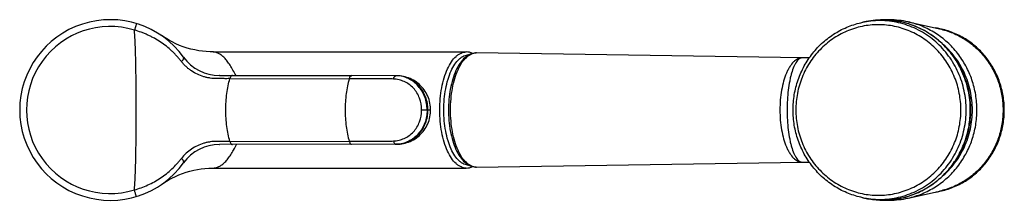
# Model space of a CAD drawing. Header units: millimetres. Extents: x 98 to 681, y 74 to 543.
# Tile 4 of 5: x 415 to 681, y 158 to 207. Entities that reach past the tile are written whole.
import ezdxf

# ---------------------------------------------------------------- set-up
doc = ezdxf.new("R2010")
doc.units = ezdxf.units.MM
doc.header["$LTSCALE"] = 46.255
doc.layers.get('0').update_dxf_attribs({"linetype": 'CONTINUOUS'})

msp = doc.modelspace()

# ---------------------------------------------------------------- linework, layer by layer
at = {"color": 9, "linetype": 'CONTINUOUS'}
for p, q in [((446.39, 206.07), (445.86, 204.3)), ((655.34, 206.53), (655.34, 206.53)), ((626.68, 196.76), (626.71, 196.76)), ((523.64, 182.64), (523.64, 182.63)), ((523.64, 182.64), (525.11, 182.63)), ((523.64, 182.63), (523.64, 182.62)), ((523.64, 182.62), (523.64, 182.61)), ((525.11, 182.61), (523.64, 182.61)), ((523.64, 182.64), (523.64, 182.61)), ((525.34, 182.63), (525.34, 182.61)), ((525.34, 182.63), (526.06, 182.63)), ((526.06, 182.61), (525.34, 182.61)), ((626.71, 168.49), (626.68, 168.49)), ((655.34, 158.72), (655.34, 158.72))]:
    msp.add_line(p, q, dxfattribs=at)
at = {"color": 7, "linetype": 'CONTINUOUS'}
for p, q in [((643.08, 206.41), (643.98, 206.6)), ((655.34, 206.53), (663.91, 204.63)), ((467.14, 198.37), (535.7, 198.37)), ((467.14, 198.37), (467.14, 198.37)), ((626.71, 196.76), (538.53, 198.11)), ((459.18, 196.93), (459.17, 196.94)), ((459.23, 196.87), (459.18, 196.93)), ((628.59, 196.74), (626.71, 196.76)), ((468.88, 191.98), (468.81, 191.98)), ((468.88, 191.98), (504.7, 191.94)), ((471.71, 191.13), (504.03, 191.09)), ((504.7, 191.94), (504.71, 191.94)), ((516.91, 191.92), (504.71, 191.94)), ((526.06, 182.61), (526.06, 182.63)), ((516.91, 173.32), (468.88, 173.27)), ((471.71, 174.12), (504.03, 174.16)), ((504.7, 173.31), (504.71, 173.31)), ((504.94, 173.31), (504.94, 173.31)), ((516.86, 173.32), (516.66, 173.32)), ((468.81, 173.26), (468.88, 173.27)), ((459.17, 168.31), (459.2, 168.35)), ((459.2, 168.35), (459.24, 168.4)), ((459.24, 168.4), (459.29, 168.47)), ((538.53, 167.14), (626.71, 168.49)), ((626.71, 168.49), (628.59, 168.51)), ((467.22, 166.87), (535.7, 166.87)), ((467.22, 166.87), (467.22, 166.87)), ((655.34, 158.72), (663.91, 160.62)), ((643.08, 158.84), (643.98, 158.65))]:
    msp.add_line(p, q, dxfattribs=at)
for points in [[(467.14, 198.37), (466.35, 198.39), (465.33, 198.45), (464.3, 198.55), (463.26, 198.7), (462.21, 198.9), (461.17, 199.14), (460.13, 199.43), (459.1, 199.78), (458.07, 200.16), (457.06, 200.6), (456.07, 201.08), (455.09, 201.61), (454.14, 202.18), (453.21, 202.79)], [(538.53, 198.11), (538.24, 198.1), (537.88, 198.07), (537.51, 197.99), (537.14, 197.89), (536.78, 197.74), (536.42, 197.57), (536.06, 197.35), (535.7, 197.1), (535.35, 196.81), (535.01, 196.48), (534.67, 196.12), (534.35, 195.73), (534.04, 195.3), (533.74, 194.85), (533.46, 194.36), (533.19, 193.85), (532.93, 193.32), (532.69, 192.76), (532.46, 192.18), (532.24, 191.57), (532.04, 190.95), (531.86, 190.31), (531.69, 189.65), (531.54, 188.98), (531.4, 188.29), (531.28, 187.59), (531.18, 186.88), (531.09, 186.17), (531.02, 185.44), (530.96, 184.72), (530.92, 183.99), (530.9, 183.25), (530.9, 182.62)], [(459.3, 196.77), (459.26, 196.82), (459.23, 196.87)], [(459.59, 196.4), (459.58, 196.41), (459.3, 196.77)], [(526.06, 182.63), (526.05, 183), (526.02, 183.49), (525.96, 183.97), (525.88, 184.46), (525.77, 184.95), (525.63, 185.43), (525.47, 185.9), (525.28, 186.36), (525.07, 186.82), (524.84, 187.25), (524.59, 187.67), (524.31, 188.08), (524.02, 188.47), (523.71, 188.84), (523.37, 189.19), (523.02, 189.53), (522.66, 189.85), (522.27, 190.15), (521.87, 190.42), (521.45, 190.68), (521.01, 190.92), (520.57, 191.13), (520.11, 191.32), (519.65, 191.48), (519.18, 191.62), (518.72, 191.73), (518.25, 191.82), (517.79, 191.88), (517.34, 191.91), (516.91, 191.93)], [(516.91, 173.32), (517.34, 173.34), (517.79, 173.37), (518.25, 173.43), (518.72, 173.52), (519.18, 173.63), (519.65, 173.77), (520.11, 173.93), (520.57, 174.12), (521.01, 174.33), (521.45, 174.57), (521.87, 174.83), (522.27, 175.1), (522.66, 175.4), (523.02, 175.72), (523.37, 176.06), (523.71, 176.41), (524.02, 176.78), (524.31, 177.17), (524.59, 177.58), (524.84, 178), (525.07, 178.43), (525.28, 178.89), (525.47, 179.35), (525.63, 179.82), (525.77, 180.3), (525.88, 180.79), (525.96, 181.28), (526.02, 181.76), (526.05, 182.25), (526.06, 182.61)], [(530.9, 182.62), (530.9, 181.99), (530.92, 181.26), (530.96, 180.53), (531.02, 179.8), (531.09, 179.08), (531.18, 178.36), (531.28, 177.65), (531.4, 176.95), (531.54, 176.27), (531.69, 175.6), (531.86, 174.94), (532.04, 174.3), (532.24, 173.67), (532.46, 173.07), (532.69, 172.49), (532.93, 171.93), (533.19, 171.39), (533.46, 170.88), (533.74, 170.4), (534.04, 169.95), (534.35, 169.52), (534.68, 169.13), (535.01, 168.76), (535.35, 168.44), (535.7, 168.15), (536.06, 167.9), (536.42, 167.68), (536.78, 167.51), (537.14, 167.36), (537.51, 167.26), (537.88, 167.18), (538.24, 167.15), (538.53, 167.14)], [(459.29, 168.47), (459.57, 168.83), (459.59, 168.85)], [(453.18, 162.44), (454.09, 163.04), (455.02, 163.6), (455.97, 164.11), (456.94, 164.58), (457.91, 165.01), (458.9, 165.39), (459.9, 165.73), (460.9, 166.03), (461.92, 166.28), (462.93, 166.49), (463.95, 166.65), (464.96, 166.77), (465.97, 166.84), (466.96, 166.87), (467.22, 166.87)]]:
    msp.add_lwpolyline(points, dxfattribs=at)
for centre, radius, start, end in [((439.29, 182.62), 24.5, 35.763, 324.2392), ((650.39, 184.2), 22.87, 90.0004, 92.1646), ((650.38, 184.16), 22.91, 77.5152, 89.994), ((659.59, 183.9), 21.22, 78.2163, 81.4148), ((659.42, 184.04), 21.08, 77.6914, 79.5601), ((468.89, 203.98), 12, 215.8199, 269.9449), ((468.89, 161.27), 12, 90.0551, 144.1799), ((659.59, 181.34), 21.22, 278.5851, 281.7837), ((659.42, 181.2), 21.08, 280.4399, 282.3086), ((650.39, 181.05), 22.87, 267.8356, 269.9996), ((650.38, 181.09), 22.91, 270.006, 282.4848)]:
    msp.add_arc(centre, radius, start, end, dxfattribs=at)
at = {"color": 9, "linetype": 'CONTINUOUS'}
for centre, radius, start, end in [((647.67, 184.18), 22.7, 99.3473, 101.6668), ((439.29, 182.62), 22.65, 73.1467, 286.8534), ((659.59, 184.06), 21.07, 78.1259, 81.2297), ((538.48, 194.91), 3.2, 89.1366, 90.8218), ((516.64, 184.03), 7.9, 88.0507, 89.8985), ((523.18, 182.62), 1.93, 359.7213, 0.3299), ((516.64, 181.21), 7.89, 270.1016, 271.9515), ((538.48, 170.34), 3.2, 269.1234, 270.8619), ((659.59, 181.19), 21.07, 278.7703, 281.8741), ((647.67, 181.07), 22.7, 258.3332, 260.6527), ((648.61, 181.06), 22.88, 258.3332, 260.3065), ((648.6, 181), 22.82, 260.3022, 280.4611)]:
    msp.add_arc(centre, radius, start, end, dxfattribs=at)
at = {"color": 7, "linetype": 'CONTINUOUS'}
for points, knots in [([(624.2, 182.62), (624.2, 184.01), (624.44, 186.78), (625.46, 190.82), (627.14, 194.62), (629.43, 198.06), (632.25, 201.06), (635.53, 203.52), (639.16, 205.36), (641.76, 206.14), (643.08, 206.41)], [0, 0, 0, 0, 0.126597, 0.252977, 0.378949, 0.504369, 0.629154, 0.753298, 0.876868, 1, 1, 1, 1]), ([(643.98, 206.6), (645.69, 206.95), (649.19, 207.26), (654.41, 206.53), (659.35, 204.63), (663.76, 201.66), (667.42, 197.77), (670.17, 193.15), (671.88, 188.02), (672.26, 184.42), (672.26, 182.62)], [0, 0, 0, 0, 0.123251, 0.246545, 0.370254, 0.494668, 0.61994, 0.746057, 0.872844, 1, 1, 1, 1]), ([(663.91, 160.61), (665.12, 160.87), (667.5, 161.62), (670.83, 163.34), (673.82, 165.62), (676.4, 168.39), (678.48, 171.57), (680.02, 175.08), (680.96, 178.79), (681.27, 182.62), (680.96, 186.45), (680.02, 190.17), (678.48, 193.68), (676.4, 196.86), (673.82, 199.63), (670.83, 201.91), (667.5, 203.63), (665.12, 204.38), (663.91, 204.64)], [0, 0, 0, 0, 0.061437, 0.123128, 0.185147, 0.247531, 0.310272, 0.373323, 0.436601, 0.5, 0.563399, 0.626677, 0.689728, 0.752469, 0.814853, 0.876872, 0.938563, 1, 1, 1, 1]), ([(663.91, 204.63), (665.12, 204.36), (667.49, 203.61), (670.8, 201.89), (673.79, 199.6), (676.35, 196.83), (678.43, 193.65), (679.96, 190.16), (680.89, 186.45), (681.21, 182.62), (680.89, 178.8), (679.96, 175.09), (678.43, 171.59), (676.35, 168.42), (673.79, 165.65), (670.8, 163.36), (667.49, 161.64), (665.12, 160.89), (663.91, 160.62)], [0, 0, 0, 0, 0.061438, 0.12313, 0.185152, 0.247537, 0.310277, 0.373327, 0.436603, 0.5, 0.563397, 0.626673, 0.689723, 0.752463, 0.814848, 0.87687, 0.938562, 1, 1, 1, 1]), ([(663.92, 160.57), (665.15, 160.83), (667.56, 161.56), (670.93, 163.27), (673.97, 165.55), (676.58, 168.33), (678.7, 171.52), (680.25, 175.04), (681.2, 178.78), (681.52, 182.62), (681.2, 186.47), (680.25, 190.21), (678.7, 193.73), (676.58, 196.92), (673.97, 199.7), (670.93, 201.98), (667.56, 203.69), (665.15, 204.42), (663.92, 204.68)], [0, 0, 0, 0, 0.061665, 0.123526, 0.185643, 0.248046, 0.310733, 0.373668, 0.436785, 0.5, 0.563215, 0.626332, 0.689267, 0.751954, 0.814357, 0.876474, 0.938335, 1, 1, 1, 1]), ([(537.44, 197.98), (537.17, 198.1), (536.6, 198.3), (535.99, 198.37), (535.7, 198.37)], [0, 0, 0, 0, 0.504925, 1, 1, 1, 1]), ([(643.08, 158.84), (641.76, 159.11), (639.16, 159.89), (635.53, 161.73), (632.25, 164.19), (629.43, 167.19), (627.14, 170.63), (625.46, 174.43), (624.44, 178.47), (624.2, 181.24), (624.2, 182.62)], [0, 0, 0, 0, 0.123132, 0.246702, 0.370846, 0.495631, 0.621051, 0.747023, 0.873403, 1, 1, 1, 1]), ([(672.26, 182.62), (672.26, 180.83), (671.88, 177.23), (670.17, 172.1), (667.42, 167.48), (663.76, 163.59), (659.35, 160.62), (654.41, 158.72), (649.19, 157.98), (645.69, 158.3), (643.98, 158.65)], [0, 0, 0, 0, 0.127156, 0.253943, 0.38006, 0.505332, 0.629746, 0.753455, 0.876749, 1, 1, 1, 1]), ([(535.7, 166.87), (535.99, 166.87), (536.6, 166.94), (537.17, 167.15), (537.44, 167.27)], [0, 0, 0, 0, 0.495074, 1, 1, 1, 1])]:
    msp.add_open_spline(points, degree=3, knots=knots, dxfattribs=at)
at = {"color": 9, "linetype": 'CONTINUOUS'}
for points, knots in [([(669.66, 182.62), (669.66, 184.14), (669.44, 186.41), (668.73, 189.35), (667.75, 192.2), (666.02, 195.55), (663.68, 198.5), (661.51, 200.53), (659.17, 202.34), (655.93, 204.13), (651.7, 205.46), (647.31, 205.91), (642.92, 205.46), (638.69, 204.13), (635.46, 202.34), (633.11, 200.53), (630.94, 198.5), (628.6, 195.55), (626.88, 192.2), (625.89, 189.35), (625.18, 186.41), (624.96, 184.14), (624.96, 182.62)], [0, 0, 0, 0, 0.063539, 0.095294, 0.126991, 0.190076, 0.252773, 0.284001, 0.315124, 0.377006, 0.438585, 0.5, 0.561415, 0.622994, 0.684876, 0.715999, 0.747227, 0.809924, 0.873009, 0.904706, 0.936461, 1, 1, 1, 1]), ([(672.21, 182.62), (672.21, 184.42), (671.83, 188.02), (670.13, 193.15), (667.38, 197.77), (663.72, 201.67), (659.31, 204.63), (654.39, 206.53), (649.18, 207.26), (645.68, 206.95), (643.98, 206.6)], [0, 0, 0, 0, 0.127347, 0.254295, 0.380514, 0.505814, 0.630178, 0.753771, 0.876909, 1, 1, 1, 1]), ([(671.1, 182.62), (671.1, 184.37), (670.73, 187.86), (669.11, 192.85), (666.5, 197.37), (663.01, 201.2), (658.8, 204.18), (654.07, 206.15), (649.05, 207.03), (645.65, 206.85), (643.99, 206.58)], [0, 0, 0, 0, 0.127308, 0.254232, 0.380456, 0.505789, 0.630201, 0.753832, 0.876971, 1, 1, 1, 1]), ([(655.34, 158.72), (656.65, 159.01), (659.22, 159.83), (662.82, 161.7), (666.06, 164.18), (668.85, 167.19), (671.11, 170.64), (672.77, 174.44), (673.78, 178.47), (674.12, 182.62), (673.78, 186.78), (672.77, 190.81), (671.11, 194.61), (668.85, 198.06), (666.06, 201.07), (662.82, 203.55), (659.22, 205.42), (656.65, 206.24), (655.34, 206.53)], [0, 0, 0, 0, 0.061438, 0.12313, 0.185152, 0.247536, 0.310277, 0.373327, 0.436603, 0.5, 0.563397, 0.626673, 0.689723, 0.752464, 0.814848, 0.87687, 0.938562, 1, 1, 1, 1]), ([(458.58, 195.75), (458.39, 196.01), (457.99, 196.51), (457.35, 197.24), (456.68, 197.95), (455.75, 198.85), (454.52, 199.92), (452.94, 201.07), (451.55, 201.92), (450.4, 202.53), (449.52, 202.96), (448.63, 203.35), (447.41, 203.82), (446.48, 204.11), (445.86, 204.3)], [0, 0, 0, 0, 0.06176, 0.12387, 0.186217, 0.248719, 0.3739, 0.499119, 0.624295, 0.686896, 0.749523, 0.81215, 0.874755, 1, 1, 1, 1]), ([(446.33, 182.62), (446.34, 183.08), (446.33, 183.77), (446.33, 184.68), (446.33, 185.36), (446.33, 186.05), (446.33, 186.96), (446.32, 188.1), (446.32, 189.46), (446.3, 190.83), (446.29, 192.19), (446.27, 193.55), (446.25, 194.91), (446.22, 196.26), (446.18, 197.61), (446.12, 199.41), (446.03, 201.64), (445.92, 203.42), (445.86, 204.3)], [0, 0, 0, 0, 0.063146, 0.094714, 0.126275, 0.157829, 0.189373, 0.252426, 0.315415, 0.378329, 0.441148, 0.503862, 0.566454, 0.628909, 0.691212, 0.753351, 0.87708, 1, 1, 1, 1]), ([(663.92, 160.57), (665.14, 160.83), (667.54, 161.56), (670.89, 163.27), (673.91, 165.55), (676.51, 168.32), (678.62, 171.52), (680.17, 175.04), (681.12, 178.77), (681.44, 182.62), (681.12, 186.48), (680.17, 190.21), (678.62, 193.73), (676.51, 196.92), (673.91, 199.7), (670.89, 201.98), (667.54, 203.69), (665.14, 204.42), (663.92, 204.67)], [0, 0, 0, 0, 0.061434, 0.123121, 0.185137, 0.247518, 0.310258, 0.373312, 0.436595, 0.5, 0.563405, 0.626688, 0.689742, 0.752482, 0.814863, 0.876879, 0.938566, 1, 1, 1, 1]), ([(664.48, 164.49), (665.77, 165.59), (667.54, 167.47), (669.44, 170.3), (671.04, 173.34), (672.4, 177.45), (672.96, 182.62), (672.4, 187.8), (671.04, 191.91), (669.44, 194.95), (667.54, 197.78), (665.77, 199.66), (664.48, 200.76)], [0, 0, 0, 0, 0.123813, 0.186162, 0.24872, 0.374162, 0.5, 0.625838, 0.75128, 0.813838, 0.876187, 1, 1, 1, 1]), ([(473.39, 191.98), (473.11, 192.47), (472.57, 193.41), (471.79, 194.72), (471.03, 195.85), (470.27, 196.77), (469.47, 197.48), (468.65, 197.98), (467.97, 198.24), (467.47, 198.35), (467.25, 198.37), (467.14, 198.37)], [0, 0, 0, 0, 0.183215, 0.347426, 0.492465, 0.619997, 0.733237, 0.835441, 0.926741, 0.96648, 1, 1, 1, 1]), ([(528.55, 182.62), (528.55, 183.65), (528.64, 185.67), (529.03, 188.6), (529.68, 191.31), (530.55, 193.69), (531.61, 195.66), (532.67, 196.97), (533.59, 197.7), (534.28, 198.09), (534.98, 198.32), (535.46, 198.37), (535.7, 198.37)], [0, 0, 0, 0, 0.165283, 0.325553, 0.476125, 0.612993, 0.733281, 0.835898, 0.881102, 0.922878, 0.962118, 1, 1, 1, 1]), ([(529.62, 182.62), (529.62, 183.6), (529.71, 185.52), (530.09, 188.31), (530.7, 190.88), (531.53, 193.15), (532.54, 195.02), (533.55, 196.25), (534.43, 196.95), (535.08, 197.31), (535.75, 197.53), (536.21, 197.58), (536.43, 197.57)], [0, 0, 0, 0, 0.165417, 0.325796, 0.476431, 0.6133, 0.733523, 0.836025, 0.881169, 0.922895, 0.962108, 1, 1, 1, 1]), ([(531.45, 182.62), (531.45, 183.63), (531.54, 185.61), (531.93, 188.48), (532.56, 191.13), (533.4, 193.47), (534.44, 195.41), (535.48, 196.69), (536.38, 197.43), (537.05, 197.81), (537.74, 198.05), (538.21, 198.11), (538.44, 198.11)], [0, 0, 0, 0, 0.16501, 0.325069, 0.475502, 0.612377, 0.732783, 0.835633, 0.880955, 0.922834, 0.962133, 1, 1, 1, 1]), ([(458.58, 195.75), (458.67, 195.81), (458.82, 195.93), (458.99, 196.13), (459.1, 196.33), (459.16, 196.49), (459.19, 196.6), (459.2, 196.67), (459.21, 196.74), (459.21, 196.79), (459.21, 196.82), (459.21, 196.85), (459.21, 196.86), (459.22, 196.87), (459.22, 196.87), (459.22, 196.87), (459.22, 196.87), (459.22, 196.87)], [0, 0, 0, 0, 0.230018, 0.424628, 0.590898, 0.732083, 0.793263, 0.847678, 0.894761, 0.933798, 0.963955, 0.975423, 0.984337, 0.990612, 0.994275, 0.996282, 1, 1, 1, 1]), ([(471.71, 191.13), (471.42, 191.13), (470.98, 191.12), (470.41, 191.12), (469.97, 191.13), (469.53, 191.14), (468.94, 191.13), (468.19, 191.13), (467.29, 191.16), (466.4, 191.26), (465.5, 191.42), (464.32, 191.73), (462.88, 192.28), (461.54, 193.04), (460.54, 193.76), (459.83, 194.37), (459.17, 195.03), (458.77, 195.51), (458.58, 195.75)], [0, 0, 0, 0, 0.059781, 0.089628, 0.119538, 0.149673, 0.180116, 0.241614, 0.303482, 0.365571, 0.427933, 0.49062, 0.61688, 0.744101, 0.807994, 0.871967, 0.935995, 1, 1, 1, 1]), ([(626.68, 196.76), (626.48, 196.76), (626.08, 196.72), (625.48, 196.51), (624.9, 196.16), (624.12, 195.5), (623.44, 194.6), (622.83, 193.54), (622.23, 192.26), (621.6, 190.42), (621.06, 187.99), (620.72, 185.36), (620.65, 183.55), (620.65, 182.62)], [0, 0, 0, 0, 0.036108, 0.073701, 0.114046, 0.158157, 0.259593, 0.317416, 0.379903, 0.517721, 0.669918, 0.832339, 1, 1, 1, 1]), ([(626.68, 196.76), (626.55, 196.76), (626.26, 196.71), (625.86, 196.49), (625.47, 196.14), (625.09, 195.67), (624.73, 195.07), (624.25, 194.06), (623.86, 192.88), (623.52, 191.57), (623.19, 190.04), (622.88, 187.97), (622.65, 185.35), (622.6, 183.54), (622.6, 182.62)], [0, 0, 0, 0, 0.026327, 0.055264, 0.088664, 0.127616, 0.172725, 0.224126, 0.345012, 0.413958, 0.487902, 0.648305, 0.821017, 1, 1, 1, 1]), ([(472.38, 191.98), (472.31, 191.98), (472.17, 191.93), (471.99, 191.75), (471.82, 191.48), (471.74, 191.26), (471.71, 191.13)], [0, 0, 0, 0, 0.169961, 0.383827, 0.658524, 1, 1, 1, 1]), ([(471.71, 174.12), (471.52, 174.76), (471.2, 176.1), (470.74, 178.93), (470.52, 182.62), (470.74, 186.32), (471.2, 189.15), (471.52, 190.49), (471.71, 191.13)], [0, 0, 0, 0, 0.116237, 0.239916, 0.5, 0.760084, 0.883763, 1, 1, 1, 1]), ([(504.03, 191.09), (503.84, 190.45), (503.52, 189.12), (503.05, 186.3), (502.83, 182.62), (503.05, 178.95), (503.52, 176.13), (503.84, 174.79), (504.03, 174.16)], [0, 0, 0, 0, 0.11632, 0.240011, 0.5, 0.759989, 0.88368, 1, 1, 1, 1]), ([(504.03, 191.09), (504.06, 191.21), (504.14, 191.43), (504.3, 191.71), (504.48, 191.89), (504.63, 191.94), (504.7, 191.94)], [0, 0, 0, 0, 0.330541, 0.604833, 0.82228, 1, 1, 1, 1]), ([(516.03, 191.02), (515.78, 191.04), (515.28, 191.06), (514.53, 191.09), (513.78, 191.1), (512.77, 191.12), (511.52, 191.12), (509.53, 191.12), (507.03, 191.11), (505.03, 191.09), (504.03, 191.08)], [0, 0, 0, 0, 0.06259, 0.125191, 0.187837, 0.250474, 0.375539, 0.500449, 0.750259, 1, 1, 1, 1]), ([(516.03, 191.02), (516.06, 191.15), (516.13, 191.38), (516.26, 191.64), (516.38, 191.79), (516.47, 191.87), (516.56, 191.91), (516.63, 191.93), (516.66, 191.93)], [0, 0, 0, 0, 0.340147, 0.618232, 0.732874, 0.832357, 0.919688, 1, 1, 1, 1]), ([(523.64, 182.64), (523.65, 183.72), (523.26, 185.88), (521.84, 188.21), (520.27, 189.59), (519.16, 190.24), (518.23, 190.61), (517.51, 190.82), (516.77, 190.96), (516.28, 191), (516.03, 191.02)], [0, 0, 0, 0, 0.259863, 0.514034, 0.638391, 0.760349, 0.820587, 0.880429, 0.940116, 1, 1, 1, 1]), ([(525.34, 182.63), (525.35, 183.83), (525.01, 185.65), (523.97, 187.8), (522.93, 189.21), (521.64, 190.38), (520.17, 191.25), (518.58, 191.79), (517.46, 191.92), (516.91, 191.93)], [0, 0, 0, 0, 0.259219, 0.387698, 0.513899, 0.637847, 0.760022, 0.880771, 1, 1, 1, 1]), ([(525.11, 182.63), (525.11, 183.23), (525.01, 184.42), (524.54, 186.13), (523.79, 187.72), (522.77, 189.13), (521.52, 190.29), (520.1, 191.18), (518.55, 191.75), (517.46, 191.9), (516.91, 191.92)], [0, 0, 0, 0, 0.130514, 0.260284, 0.388616, 0.514942, 0.638926, 0.760564, 0.880346, 1, 1, 1, 1]), ([(445.86, 160.95), (445.92, 161.83), (446.04, 163.61), (446.14, 166.29), (446.22, 168.99), (446.27, 171.7), (446.3, 173.97), (446.32, 175.78), (446.32, 178.52), (446.33, 180.8), (446.33, 182.62)], [0, 0, 0, 0, 0.122921, 0.246648, 0.371093, 0.49614, 0.621674, 0.684586, 0.747576, 1, 1, 1, 1]), ([(516.03, 174.23), (516.28, 174.24), (516.77, 174.29), (517.51, 174.42), (518.23, 174.64), (519.16, 175.01), (520.27, 175.66), (521.84, 177.04), (523.26, 179.37), (523.65, 181.53), (523.64, 182.61)], [0, 0, 0, 0, 0.059887, 0.119575, 0.179417, 0.239655, 0.361611, 0.485967, 0.740138, 1, 1, 1, 1]), ([(516.91, 173.32), (517.46, 173.32), (518.58, 173.46), (520.17, 174), (521.64, 174.87), (522.93, 176.04), (523.97, 177.45), (525.01, 179.6), (525.35, 181.42), (525.34, 182.61)], [0, 0, 0, 0, 0.119229, 0.239978, 0.362153, 0.486101, 0.612302, 0.740781, 1, 1, 1, 1]), ([(525.11, 182.61), (525.11, 182.02), (525.01, 180.83), (524.54, 179.11), (523.79, 177.53), (522.77, 176.12), (521.52, 174.96), (520.1, 174.07), (518.55, 173.5), (517.46, 173.35), (516.91, 173.33)], [0, 0, 0, 0, 0.13051, 0.260274, 0.388606, 0.514945, 0.638932, 0.760563, 0.880392, 1, 1, 1, 1]), ([(525.11, 182.63), (525.15, 182.63), (525.23, 182.65), (525.3, 182.63), (525.34, 182.63)], [0, 0, 0, 0, 0.5, 1, 1, 1, 1]), ([(525.34, 182.61), (525.3, 182.61), (525.23, 182.6), (525.15, 182.61), (525.11, 182.61)], [0, 0, 0, 0, 0.5, 1, 1, 1, 1]), ([(535.7, 166.87), (535.46, 166.87), (534.98, 166.93), (534.28, 167.16), (533.59, 167.55), (532.67, 168.28), (531.61, 169.59), (530.55, 171.56), (529.68, 173.94), (529.03, 176.65), (528.64, 179.58), (528.55, 181.6), (528.55, 182.62)], [0, 0, 0, 0, 0.037882, 0.077122, 0.118898, 0.164102, 0.266719, 0.387007, 0.523875, 0.674447, 0.834717, 1, 1, 1, 1]), ([(536.43, 167.67), (536.21, 167.67), (535.75, 167.72), (535.08, 167.94), (534.43, 168.3), (533.55, 169), (532.54, 170.23), (531.53, 172.1), (530.7, 174.37), (530.09, 176.94), (529.71, 179.73), (529.62, 181.65), (529.62, 182.62)], [0, 0, 0, 0, 0.037892, 0.077105, 0.118831, 0.163975, 0.266478, 0.386702, 0.523571, 0.674205, 0.834584, 1, 1, 1, 1]), ([(538.44, 167.14), (538.21, 167.14), (537.74, 167.2), (537.05, 167.44), (536.38, 167.83), (535.48, 168.56), (534.44, 169.84), (533.4, 171.78), (532.56, 174.12), (531.93, 176.77), (531.54, 179.64), (531.45, 181.62), (531.45, 182.62)], [0, 0, 0, 0, 0.037866, 0.077169, 0.119054, 0.164384, 0.26725, 0.387662, 0.524539, 0.674962, 0.835008, 1, 1, 1, 1]), ([(620.65, 182.62), (620.65, 181.7), (620.72, 179.89), (621.06, 177.26), (621.6, 174.83), (622.23, 172.99), (622.83, 171.71), (623.44, 170.65), (624.12, 169.75), (624.9, 169.09), (625.48, 168.74), (626.08, 168.53), (626.48, 168.49), (626.68, 168.49)], [0, 0, 0, 0, 0.16766, 0.33008, 0.482278, 0.620096, 0.682583, 0.740406, 0.841842, 0.885954, 0.926299, 0.963892, 1, 1, 1, 1]), ([(622.6, 182.62), (622.6, 181.71), (622.65, 179.9), (622.88, 177.28), (623.19, 175.21), (623.52, 173.68), (623.86, 172.37), (624.25, 171.19), (624.73, 170.18), (625.09, 169.58), (625.47, 169.11), (625.86, 168.76), (626.26, 168.54), (626.55, 168.49), (626.68, 168.49)], [0, 0, 0, 0, 0.178983, 0.351695, 0.512098, 0.586042, 0.654989, 0.775874, 0.827275, 0.872385, 0.911335, 0.944736, 0.973674, 1, 1, 1, 1]), ([(624.96, 182.62), (624.96, 181.11), (625.18, 178.84), (625.89, 175.9), (626.88, 173.05), (628.6, 169.7), (630.94, 166.75), (633.11, 164.72), (635.46, 162.91), (638.69, 161.12), (642.92, 159.79), (647.31, 159.34), (651.7, 159.79), (655.93, 161.12), (659.17, 162.91), (661.51, 164.72), (663.68, 166.75), (666.02, 169.7), (667.75, 173.05), (668.73, 175.9), (669.44, 178.84), (669.66, 181.11), (669.66, 182.62)], [0, 0, 0, 0, 0.063539, 0.095294, 0.126991, 0.190076, 0.252773, 0.284001, 0.315124, 0.377006, 0.438585, 0.5, 0.561415, 0.622994, 0.684876, 0.715999, 0.747227, 0.809924, 0.873009, 0.904706, 0.936461, 1, 1, 1, 1]), ([(643.99, 158.67), (645.65, 158.4), (649.05, 158.22), (654.07, 159.1), (658.8, 161.07), (663.01, 164.04), (666.5, 167.88), (669.11, 172.4), (670.73, 177.39), (671.1, 180.88), (671.1, 182.62)], [0, 0, 0, 0, 0.123029, 0.246168, 0.369799, 0.494211, 0.619544, 0.745768, 0.872692, 1, 1, 1, 1]), ([(652.75, 158.56), (654.1, 158.81), (656.76, 159.55), (660.51, 161.37), (663.89, 163.83), (666.8, 166.86), (669.17, 170.36), (670.91, 174.24), (671.98, 178.37), (672.21, 181.21), (672.21, 182.62)], [0, 0, 0, 0, 0.122857, 0.246204, 0.370207, 0.49495, 0.62043, 0.746552, 0.87315, 1, 1, 1, 1]), ([(471.71, 174.12), (471.42, 174.12), (470.84, 174.13), (470.11, 174.12), (469.53, 174.12), (468.94, 174.12), (468.19, 174.13), (467.29, 174.09), (466.4, 173.99), (465.5, 173.83), (464.32, 173.52), (462.88, 172.97), (461.27, 172.06), (459.81, 170.91), (458.96, 169.99), (458.58, 169.5)], [0, 0, 0, 0, 0.059784, 0.119614, 0.149753, 0.180171, 0.241666, 0.30354, 0.365636, 0.428011, 0.490718, 0.617005, 0.744253, 0.872046, 1, 1, 1, 1]), ([(471.71, 174.12), (471.74, 173.99), (471.82, 173.77), (471.99, 173.5), (472.17, 173.32), (472.31, 173.27), (472.38, 173.27)], [0, 0, 0, 0, 0.341476, 0.616173, 0.830039, 1, 1, 1, 1]), ([(504.03, 174.17), (505.03, 174.16), (507.03, 174.14), (509.52, 174.13), (511.52, 174.13), (512.77, 174.13), (513.77, 174.15), (514.53, 174.16), (515.28, 174.19), (515.78, 174.21), (516.03, 174.23)], [0, 0, 0, 0, 0.249742, 0.499551, 0.624476, 0.749526, 0.812155, 0.874806, 0.937413, 1, 1, 1, 1]), ([(504.03, 174.16), (504.06, 174.04), (504.14, 173.82), (504.3, 173.54), (504.48, 173.36), (504.63, 173.31), (504.7, 173.31)], [0, 0, 0, 0, 0.330538, 0.604833, 0.822279, 1, 1, 1, 1]), ([(516.03, 174.23), (516.06, 174.1), (516.13, 173.87), (516.26, 173.61), (516.38, 173.46), (516.47, 173.38), (516.56, 173.34), (516.63, 173.32), (516.66, 173.32)], [0, 0, 0, 0, 0.340118, 0.61821, 0.732863, 0.832357, 0.919693, 1, 1, 1, 1]), ([(467.22, 166.87), (467.33, 166.87), (467.56, 166.9), (468.08, 167.01), (468.77, 167.27), (469.61, 167.76), (470.43, 168.46), (471.21, 169.38), (471.97, 170.51), (472.75, 171.82), (473.27, 172.77), (473.54, 173.27)], [0, 0, 0, 0, 0.034591, 0.075285, 0.167931, 0.270841, 0.384091, 0.510988, 0.654943, 0.817911, 1, 1, 1, 1]), ([(445.86, 160.95), (447.11, 161.3), (449.56, 162.21), (452.41, 163.8), (454.52, 165.33), (456, 166.61), (457.14, 167.76), (457.88, 168.62), (458.29, 169.12), (458.49, 169.37), (458.58, 169.5)], [0, 0, 0, 0, 0.250369, 0.500643, 0.625924, 0.751166, 0.876058, 0.938203, 0.969152, 1, 1, 1, 1]), ([(459.22, 168.38), (459.22, 168.38), (459.22, 168.38), (459.22, 168.38), (459.22, 168.38), (459.21, 168.39), (459.21, 168.4), (459.21, 168.43), (459.21, 168.46), (459.21, 168.51), (459.2, 168.58), (459.19, 168.65), (459.16, 168.76), (459.1, 168.92), (458.99, 169.11), (458.82, 169.32), (458.67, 169.44), (458.58, 169.5)], [0, 0, 0, 0, 0.003718, 0.005725, 0.009388, 0.015663, 0.024577, 0.036045, 0.066202, 0.105238, 0.152322, 0.206737, 0.267917, 0.409102, 0.575372, 0.769982, 1, 1, 1, 1]), ([(446.39, 159.18), (446.39, 159.18), (446.39, 159.18), (446.39, 159.19), (446.39, 159.2), (446.38, 159.21), (446.38, 159.23), (446.37, 159.26), (446.35, 159.31), (446.33, 159.38), (446.3, 159.46), (446.27, 159.56), (446.22, 159.72), (446.15, 159.94), (446.06, 160.25), (445.96, 160.59), (445.89, 160.82), (445.86, 160.95)], [0, 0, 0, 0, 0.001131, 0.004516, 0.010149, 0.01802, 0.028122, 0.040432, 0.071592, 0.1113, 0.159281, 0.215225, 0.278749, 0.426813, 0.599532, 0.792307, 1, 1, 1, 1])]:
    msp.add_open_spline(points, degree=3, knots=knots, dxfattribs=at)

doc.saveas('drawing.dxf')
